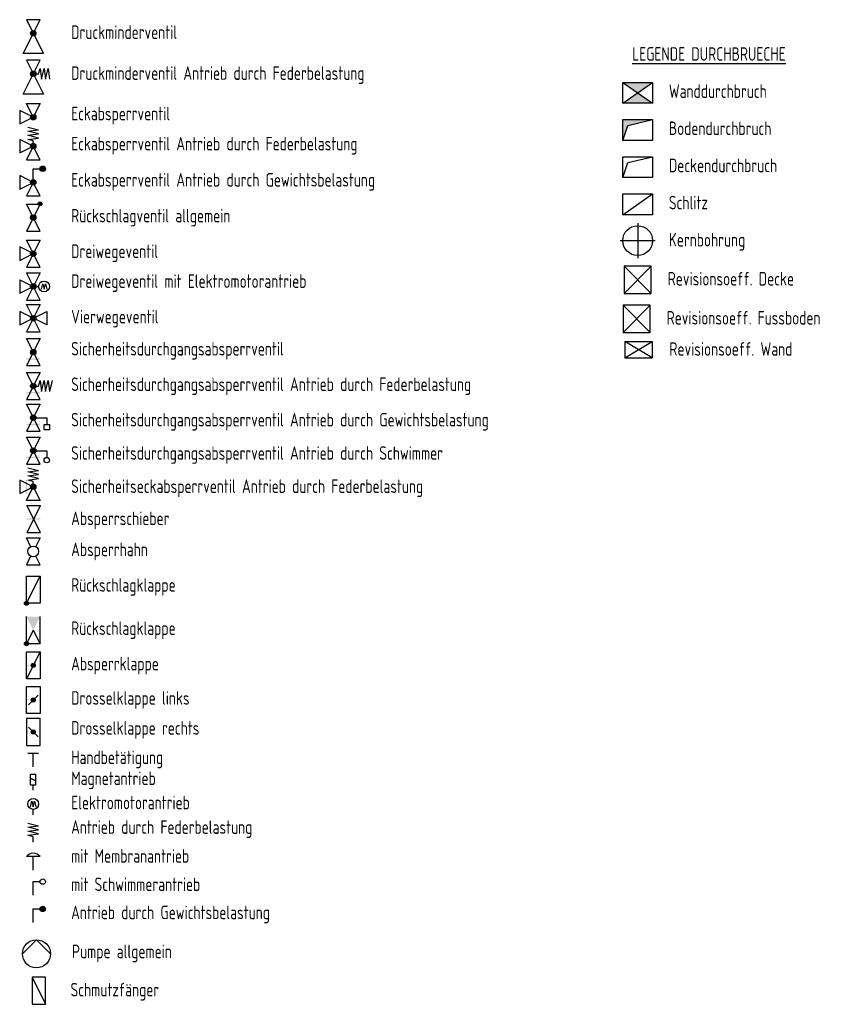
# Model space of a CAD drawing. Header units: millimetres. Extents: x 46241 to 47042, y 11353 to 11944.
# Tile 5 of 6: x 46778 to 46990, y 11424 to 11678. Entities that reach past the tile are written whole.
import ezdxf

# ---------------------------------------------------------------- set-up
doc = ezdxf.new("R2010")
doc.units = ezdxf.units.MM
doc.header["$LTSCALE"] = 500
for name, color, linetype in [('GH__AKT', 132, 'Continuous'), ('S__BT_A', 142, 'Continuous'), ('S__BT_W', 142, 'Continuous'), ('X_DUR', 200, 'Continuous'), ('X_REV_DE', 30, 'Continuous'), ('X_REV_WA', 30, 'Continuous'), ('ZX_LD', 255, 'Continuous')]:
    doc.layers.add(name, color=color, linetype=linetype)
doc.styles.add('ISOCP', font='isocp.shx', dxfattribs={"width": 0.8})
doc.styles.get("Standard").update_dxf_attribs({"font": 'isocp.shx', "width": 0.9})

msp = doc.modelspace()

# ---------------------------------------------------------------- linework, layer by layer
at = {"layer": 'GH__AKT'}
for p, q in [((46779.72, 11488.96), (46782.52, 11488.96)), ((46781.12, 11485.46), (46781.12, 11488.96)), ((46780.43, 11483.57), (46781.83, 11483.57)), ((46780.43, 11480.77), (46780.43, 11483.57)), ((46781.83, 11480.77), (46781.83, 11483.57)), ((46780.43, 11482.52), (46781.83, 11481.82)), ((46780.43, 11480.77), (46781.83, 11480.77)), ((46781.13, 11479.37), (46781.13, 11480.77)), ((46780.42, 11475.13), (46780.77, 11476.53)), ((46780.77, 11476.53), (46781.12, 11475.13)), ((46781.12, 11475.13), (46781.47, 11476.53)), ((46781.47, 11476.53), (46781.82, 11475.13)), ((46781.12, 11473.03), (46781.12, 11474.43)), ((46779.72, 11470.88), (46782.52, 11470.18)), ((46779.72, 11469.83), (46782.52, 11470.18)), ((46782.52, 11469.13), (46779.72, 11469.83)), ((46779.72, 11468.78), (46782.52, 11469.13)), ((46782.52, 11468.08), (46779.72, 11468.78)), ((46779.72, 11467.73), (46782.52, 11468.08)), ((46781.12, 11467.38), (46779.72, 11467.73)), ((46781.12, 11465.98), (46781.12, 11467.38)), ((46781.12, 11465.98), (46781.12, 11467.38)), ((46782.87, 11462.23), (46779.37, 11462.23)), ((46781.12, 11458.73), (46781.12, 11462.23)), ((46781.12, 11452.27), (46781.12, 11455.77)), ((46781.12, 11455.77), (46782.87, 11455.77)), ((46781.12, 11448.71), (46782.87, 11448.71)), ((46781.12, 11445.21), (46781.12, 11448.71))]:
    msp.add_line(p, q, dxfattribs=at)
for centre, radius in [((46781.12, 11475.83), 1.4), ((46783.57, 11455.77), 0.7), ((46783.57, 11448.71), 0.7)]:
    msp.add_circle(centre, radius, dxfattribs=at)
msp.add_arc((46781.12, 11460.92), 2.19, 36.8699, 143.1301, dxfattribs=at)
for points in [[(46782.87, 11448.71), (46782.89, 11448.56), (46782.89, 11448.87)], [(46782.89, 11448.87), (46782.94, 11448.41), (46782.94, 11449.02)], [(46782.94, 11448.41), (46782.89, 11448.87), (46782.89, 11448.56)], [(46782.94, 11449.02), (46783.02, 11448.28), (46783.02, 11449.15)], [(46783.02, 11448.28), (46782.94, 11449.02), (46782.94, 11448.41)], [(46783.02, 11449.15), (46783.13, 11448.17), (46783.13, 11449.26)], [(46783.13, 11448.17), (46783.02, 11449.15), (46783.02, 11448.28)], [(46783.13, 11449.26), (46783.27, 11448.08), (46783.27, 11449.34)], [(46783.27, 11448.08), (46783.13, 11449.26), (46783.13, 11448.17)], [(46783.27, 11449.34), (46783.42, 11448.03), (46783.42, 11449.4)], [(46783.42, 11448.03), (46783.27, 11449.34), (46783.27, 11448.08)], [(46783.42, 11449.4), (46783.57, 11448.01), (46783.57, 11449.41)], [(46783.57, 11448.01), (46783.42, 11449.4), (46783.42, 11448.03)], [(46783.57, 11449.41), (46783.73, 11448.03), (46783.73, 11449.4)], [(46783.73, 11448.03), (46783.57, 11449.41), (46783.57, 11448.01)], [(46783.73, 11449.4), (46783.88, 11448.08), (46783.88, 11449.34)], [(46783.88, 11448.08), (46783.73, 11449.4), (46783.73, 11448.03)], [(46783.88, 11449.34), (46784.01, 11448.17), (46784.01, 11449.26)], [(46784.01, 11448.17), (46783.88, 11449.34), (46783.88, 11448.08)], [(46784.01, 11449.26), (46784.12, 11448.28), (46784.12, 11449.15)], [(46784.12, 11448.28), (46784.01, 11449.26), (46784.01, 11448.17)], [(46784.12, 11449.15), (46784.2, 11448.41), (46784.2, 11449.02)], [(46784.2, 11448.41), (46784.12, 11449.15), (46784.12, 11448.28)], [(46784.2, 11449.02), (46784.25, 11448.56), (46784.25, 11448.87)], [(46784.25, 11448.56), (46784.2, 11449.02), (46784.2, 11448.41)], [(46784.27, 11448.71), (46784.25, 11448.87), (46784.25, 11448.56)]]:
    msp.add_solid(points, dxfattribs=at)
at = {"layer": 'S__BT_A'}
for p, q in [((46781.95, 11440.75), (46778.32, 11437.12)), ((46781.95, 11440.75), (46785.58, 11437.12)), ((46780.81, 11431.07), (46780.81, 11424.07)), ((46780.81, 11431.07), (46784.31, 11424.07)), ((46784.31, 11431.07), (46780.81, 11431.07)), ((46784.31, 11424.07), (46784.31, 11431.07)), ((46780.81, 11424.07), (46784.31, 11424.07))]:
    msp.add_line(p, q, dxfattribs=at)
msp.add_circle((46781.95, 11437.12), 3.63, dxfattribs=at)
at = {"layer": 'S__BT_W'}
for p, q in [((46781.12, 11664.49), (46782.52, 11664.49)), ((46782.52, 11664.49), (46782.87, 11665.89)), ((46782.87, 11665.89), (46783.22, 11663.09)), ((46783.22, 11663.09), (46783.92, 11665.89)), ((46783.92, 11665.89), (46784.27, 11663.09)), ((46784.27, 11663.09), (46784.97, 11665.89)), ((46784.97, 11665.89), (46785.32, 11663.09)), ((46779.72, 11650.69), (46782.52, 11649.99)), ((46779.72, 11649.64), (46782.52, 11649.99)), ((46782.52, 11648.94), (46779.72, 11649.64)), ((46779.72, 11648.59), (46782.52, 11648.94)), ((46777.62, 11647.54), (46777.62, 11644.04)), ((46781.12, 11645.79), (46777.62, 11647.54)), ((46782.52, 11647.89), (46779.72, 11648.59)), ((46779.72, 11647.54), (46782.52, 11647.89)), ((46781.12, 11647.19), (46779.72, 11647.54)), ((46781.12, 11645.79), (46781.12, 11647.19)), ((46777.62, 11644.04), (46781.12, 11645.79)), ((46781.12, 11645.79), (46779.37, 11642.29)), ((46782.87, 11642.29), (46781.12, 11645.79)), ((46779.37, 11642.29), (46782.87, 11642.29)), ((46781.12, 11639.94), (46782.87, 11639.94)), ((46781.12, 11636.44), (46781.12, 11639.94)), ((46781.12, 11636.44), (46777.62, 11638.19)), ((46777.62, 11638.19), (46777.62, 11634.69)), ((46777.62, 11634.69), (46781.12, 11636.44)), ((46781.12, 11636.44), (46779.37, 11632.94)), ((46782.87, 11632.94), (46781.12, 11636.44)), ((46779.37, 11632.94), (46782.87, 11632.94)), ((46777.62, 11611.29), (46777.62, 11607.79)), ((46777.62, 11611.29), (46781.12, 11609.54)), ((46777.62, 11607.79), (46781.12, 11609.54)), ((46781.12, 11609.54), (46782.52, 11609.54)), ((46783.22, 11608.84), (46783.57, 11610.24)), ((46783.57, 11610.24), (46783.92, 11608.84)), ((46783.92, 11608.84), (46784.27, 11610.24)), ((46784.27, 11610.24), (46784.62, 11608.84)), ((46782.52, 11583.82), (46782.87, 11585.22)), ((46782.87, 11585.22), (46783.22, 11582.42)), ((46783.22, 11582.42), (46783.92, 11585.22)), ((46783.92, 11585.22), (46784.27, 11582.42)), ((46784.27, 11582.42), (46784.97, 11585.22)), ((46784.97, 11585.22), (46785.32, 11582.42)), ((46786.02, 11585.22), (46785.32, 11582.42)), ((46781.12, 11583.82), (46782.52, 11583.82)), ((46781.12, 11575.63), (46784.62, 11575.63)), ((46784.62, 11575.63), (46784.62, 11573.88)), ((46783.92, 11573.88), (46785.32, 11573.88)), ((46783.92, 11572.48), (46783.92, 11573.88)), ((46785.32, 11572.48), (46783.92, 11572.48)), ((46785.32, 11573.88), (46785.32, 11572.48)), ((46781.12, 11567.11), (46784.62, 11567.11)), ((46784.62, 11567.11), (46784.62, 11565.36)), ((46779.72, 11562.68), (46782.52, 11561.98)), ((46779.72, 11561.63), (46782.52, 11561.98)), ((46782.52, 11560.93), (46779.72, 11561.63)), ((46779.72, 11560.58), (46782.52, 11560.93)), ((46782.52, 11559.88), (46779.72, 11560.58)), ((46779.72, 11559.53), (46782.52, 11559.88)), ((46781.12, 11557.78), (46777.62, 11559.53)), ((46777.62, 11559.53), (46777.62, 11556.03)), ((46777.62, 11556.03), (46781.12, 11557.78)), ((46779.37, 11554.28), (46781.12, 11557.78)), ((46781.12, 11559.18), (46779.72, 11559.53)), ((46781.12, 11557.78), (46781.12, 11559.18)), ((46781.12, 11557.78), (46782.87, 11554.28)), ((46782.87, 11554.28), (46779.37, 11554.28)), ((46779.37, 11527.69), (46782.87, 11534.69)), ((46779.37, 11517.24), (46779.37, 11524.24)), ((46782.87, 11517.24), (46782.87, 11524.24)), ((46781.12, 11520.74), (46779.37, 11517.24)), ((46781.12, 11520.74), (46782.87, 11517.24)), ((46782.87, 11517.24), (46779.37, 11517.24)), ((46782.87, 11515.17), (46779.37, 11508.17)), ((46779.37, 11499.2), (46779.37, 11506.2)), ((46779.37, 11506.2), (46782.87, 11506.2)), ((46779.9, 11501.48), (46782.35, 11503.93)), ((46782.87, 11506.2), (46782.87, 11499.2)), ((46782.87, 11499.2), (46779.37, 11499.2)), ((46782.87, 11497.93), (46779.37, 11497.93)), ((46779.37, 11497.93), (46779.37, 11490.93)), ((46782.87, 11490.93), (46782.87, 11497.93)), ((46779.9, 11495.65), (46782.35, 11493.2)), ((46779.37, 11490.93), (46782.87, 11490.93))]:
    msp.add_line(p, q, dxfattribs=at)
for points in [[(46779.37, 11678.46), (46783.75, 11669.71), (46778.5, 11669.71), (46782.87, 11678.46)], [(46779.37, 11667.99), (46783.75, 11659.24), (46778.5, 11659.24), (46782.87, 11667.99)], [(46779.37, 11656.77), (46782.87, 11656.77), (46781.12, 11653.27)], [(46781.12, 11653.27), (46777.62, 11655.02), (46777.62, 11651.52)], [(46779.37, 11630.84), (46782.87, 11630.84), (46779.37, 11623.84), (46782.87, 11623.84)], [(46779.37, 11621.52), (46782.87, 11621.52), (46779.37, 11614.52), (46782.87, 11614.52)], [(46781.12, 11618.02), (46777.62, 11619.77), (46777.62, 11616.27)], [(46779.37, 11613.04), (46782.87, 11613.04), (46779.37, 11606.04), (46782.87, 11606.04)], [(46784.62, 11603.09), (46784.62, 11599.59), (46777.62, 11603.09), (46777.62, 11599.59)], [(46779.37, 11604.84), (46782.87, 11604.84), (46779.37, 11597.84), (46782.87, 11597.84)], [(46779.37, 11596.08), (46782.87, 11596.08), (46779.37, 11589.08), (46782.87, 11589.08)], [(46779.37, 11587.32), (46782.87, 11587.32), (46779.37, 11580.32), (46782.87, 11580.32)], [(46779.37, 11579.13), (46782.87, 11579.13), (46779.37, 11572.13), (46782.87, 11572.13)], [(46779.37, 11570.61), (46782.87, 11570.61), (46779.37, 11563.61), (46782.87, 11563.61)], [(46779.46, 11552.98), (46782.96, 11552.98), (46779.46, 11545.98), (46782.96, 11545.98)], [(46782.87, 11527.69), (46779.37, 11527.69), (46779.37, 11534.69), (46782.87, 11534.69)], [(46779.37, 11515.17), (46782.87, 11515.17), (46782.87, 11508.17), (46779.37, 11508.17)]]:
    msp.add_lwpolyline(points, close=True, dxfattribs=at)
for points in [[(46780.42, 11542.31), (46779.37, 11544.58), (46782.87, 11544.58), (46781.82, 11542.31)], [(46780.42, 11539.86), (46779.37, 11537.58), (46782.87, 11537.58), (46781.82, 11539.86)]]:
    msp.add_lwpolyline(points, dxfattribs=at)
for centre, radius in [((46781.12, 11674.96), 0.7), ((46781.12, 11664.49), 0.7), ((46781.12, 11653.27), 0.7), ((46781.12, 11645.79), 0.7), ((46783.57, 11639.94), 0.7), ((46781.12, 11636.44), 0.7), ((46782.87, 11630.88), 0.49), ((46781.12, 11627.34), 0.7), ((46781.12, 11618.02), 0.7), ((46783.92, 11609.54), 1.4), ((46781.12, 11609.54), 0.7), ((46781.12, 11601.34), 0.7), ((46781.12, 11592.58), 0.7), ((46781.12, 11583.82), 0.7), ((46781.12, 11575.63), 0.7), ((46781.12, 11567.11), 0.7), ((46784.62, 11564.66), 0.7), ((46781.12, 11557.78), 0.7), ((46781.12, 11541.08), 1.4), ((46779.37, 11527.69), 0.525), ((46779.37, 11517.24), 0.525), ((46781.12, 11511.67), 0.525), ((46781.12, 11502.7), 0.525), ((46781.12, 11494.43), 0.525)]:
    msp.add_circle(centre, radius, dxfattribs=at)
for points in [[(46780.42, 11674.96), (46780.46, 11674.75), (46780.46, 11675.18)], [(46780.46, 11675.18), (46780.55, 11674.55), (46780.55, 11675.38)], [(46780.55, 11674.55), (46780.46, 11675.18), (46780.46, 11674.75)], [(46780.55, 11675.38), (46780.71, 11674.4), (46780.71, 11675.53)], [(46780.71, 11674.4), (46780.55, 11675.38), (46780.55, 11674.55)], [(46780.71, 11675.53), (46780.9, 11674.3), (46780.9, 11675.63)], [(46780.9, 11674.3), (46780.71, 11675.53), (46780.71, 11674.4)], [(46780.9, 11675.63), (46781.12, 11674.26), (46781.12, 11675.66)], [(46781.12, 11674.26), (46780.9, 11675.63), (46780.9, 11674.3)], [(46781.12, 11675.66), (46781.34, 11674.3), (46781.34, 11675.63)], [(46781.34, 11674.3), (46781.12, 11675.66), (46781.12, 11674.26)], [(46781.34, 11675.63), (46781.53, 11674.4), (46781.53, 11675.53)], [(46781.53, 11674.4), (46781.34, 11675.63), (46781.34, 11674.3)], [(46781.53, 11675.53), (46781.69, 11674.55), (46781.69, 11675.38)], [(46781.69, 11674.55), (46781.53, 11675.53), (46781.53, 11674.4)], [(46781.69, 11675.38), (46781.79, 11674.75), (46781.79, 11675.18)], [(46781.79, 11674.75), (46781.69, 11675.38), (46781.69, 11674.55)], [(46781.82, 11674.96), (46781.79, 11675.18), (46781.79, 11674.75)], [(46780.42, 11664.49), (46780.46, 11664.28), (46780.46, 11664.71)], [(46780.46, 11664.71), (46780.55, 11664.08), (46780.55, 11664.9)], [(46780.55, 11664.08), (46780.46, 11664.71), (46780.46, 11664.28)], [(46780.55, 11664.9), (46780.71, 11663.93), (46780.71, 11665.06)], [(46780.71, 11663.93), (46780.55, 11664.9), (46780.55, 11664.08)], [(46780.71, 11665.06), (46780.9, 11663.83), (46780.9, 11665.16)], [(46780.9, 11663.83), (46780.71, 11665.06), (46780.71, 11663.93)], [(46780.9, 11665.16), (46781.12, 11663.79), (46781.12, 11665.19)], [(46781.12, 11663.79), (46780.9, 11665.16), (46780.9, 11663.83)], [(46781.12, 11665.19), (46781.34, 11663.83), (46781.34, 11665.16)], [(46781.34, 11663.83), (46781.12, 11665.19), (46781.12, 11663.79)], [(46781.34, 11665.16), (46781.53, 11663.93), (46781.53, 11665.06)], [(46781.53, 11663.93), (46781.34, 11665.16), (46781.34, 11663.83)], [(46781.53, 11665.06), (46781.69, 11664.08), (46781.69, 11664.9)], [(46781.69, 11664.08), (46781.53, 11665.06), (46781.53, 11663.93)], [(46781.69, 11664.9), (46781.79, 11664.28), (46781.79, 11664.71)], [(46781.79, 11664.28), (46781.69, 11664.9), (46781.69, 11664.08)], [(46781.82, 11664.49), (46781.79, 11664.71), (46781.79, 11664.28)], [(46780.63, 11653.77), (46780.77, 11652.67), (46780.77, 11653.88)], [(46780.77, 11653.88), (46780.94, 11652.6), (46780.94, 11653.95)], [(46780.94, 11652.6), (46780.77, 11653.88), (46780.77, 11652.67)], [(46780.94, 11653.95), (46781.12, 11652.57), (46781.12, 11653.97)], [(46781.12, 11652.57), (46780.94, 11653.95), (46780.94, 11652.6)], [(46781.12, 11653.97), (46781.3, 11652.6), (46781.3, 11653.95)], [(46781.3, 11652.6), (46781.12, 11653.97), (46781.12, 11652.57)], [(46781.3, 11653.95), (46781.47, 11652.67), (46781.47, 11653.88)], [(46781.47, 11652.67), (46781.3, 11653.95), (46781.3, 11652.6)], [(46781.47, 11653.88), (46781.62, 11652.78), (46781.62, 11653.77)], [(46781.62, 11652.78), (46781.47, 11653.88), (46781.47, 11652.67)], [(46780.42, 11653.27), (46780.45, 11653.09), (46780.45, 11653.45)], [(46780.45, 11653.45), (46780.52, 11652.92), (46780.52, 11653.62)], [(46780.52, 11652.92), (46780.45, 11653.45), (46780.45, 11653.09)], [(46780.52, 11653.62), (46780.63, 11652.78), (46780.63, 11653.77)], [(46780.63, 11652.78), (46780.52, 11653.62), (46780.52, 11652.92)], [(46780.77, 11652.67), (46780.63, 11653.77), (46780.63, 11652.78)], [(46781.62, 11653.77), (46781.73, 11652.92), (46781.73, 11653.62)], [(46781.73, 11652.92), (46781.62, 11653.77), (46781.62, 11652.78)], [(46781.73, 11653.62), (46781.8, 11653.09), (46781.8, 11653.45)], [(46781.8, 11653.09), (46781.73, 11653.62), (46781.73, 11652.92)], [(46781.82, 11653.27), (46781.8, 11653.45), (46781.8, 11653.09)], [(46780.46, 11646.01), (46780.55, 11645.38), (46780.55, 11646.2)], [(46780.55, 11646.2), (46780.71, 11645.22), (46780.71, 11646.36)], [(46780.71, 11645.22), (46780.55, 11646.2), (46780.55, 11645.38)], [(46780.71, 11646.36), (46780.9, 11645.13), (46780.9, 11646.46)], [(46780.9, 11645.13), (46780.71, 11646.36), (46780.71, 11645.22)], [(46780.9, 11646.46), (46781.12, 11645.09), (46781.12, 11646.49)], [(46781.12, 11645.09), (46780.9, 11646.46), (46780.9, 11645.13)], [(46781.12, 11646.49), (46781.34, 11645.13), (46781.34, 11646.46)], [(46781.34, 11645.13), (46781.12, 11646.49), (46781.12, 11645.09)], [(46781.34, 11646.46), (46781.53, 11645.22), (46781.53, 11646.36)], [(46781.53, 11645.22), (46781.34, 11646.46), (46781.34, 11645.13)], [(46781.53, 11646.36), (46781.69, 11645.38), (46781.69, 11646.2)], [(46781.69, 11645.38), (46781.53, 11646.36), (46781.53, 11645.22)], [(46781.69, 11646.2), (46781.79, 11645.57), (46781.79, 11646.01)], [(46781.79, 11645.57), (46781.69, 11646.2), (46781.69, 11645.38)], [(46780.42, 11645.79), (46780.46, 11645.57), (46780.46, 11646.01)], [(46780.55, 11645.38), (46780.46, 11646.01), (46780.46, 11645.57)], [(46781.82, 11645.79), (46781.79, 11646.01), (46781.79, 11645.57)], [(46782.87, 11639.94), (46782.91, 11639.72), (46782.91, 11640.16)], [(46782.91, 11640.16), (46783, 11639.53), (46783, 11640.35)], [(46783, 11639.53), (46782.91, 11640.16), (46782.91, 11639.72)], [(46783, 11640.35), (46783.16, 11639.37), (46783.16, 11640.51)], [(46783.16, 11639.37), (46783, 11640.35), (46783, 11639.53)], [(46783.16, 11640.51), (46783.35, 11639.28), (46783.35, 11640.61)], [(46783.35, 11639.28), (46783.16, 11640.51), (46783.16, 11639.37)], [(46783.35, 11640.61), (46783.57, 11639.24), (46783.57, 11640.64)], [(46783.57, 11639.24), (46783.35, 11640.61), (46783.35, 11639.28)], [(46783.57, 11640.64), (46783.79, 11639.28), (46783.79, 11640.61)], [(46783.79, 11639.28), (46783.57, 11640.64), (46783.57, 11639.24)], [(46783.79, 11640.61), (46783.98, 11639.37), (46783.98, 11640.51)], [(46783.98, 11639.37), (46783.79, 11640.61), (46783.79, 11639.28)], [(46783.98, 11640.51), (46784.14, 11639.53), (46784.14, 11640.35)], [(46784.14, 11639.53), (46783.98, 11640.51), (46783.98, 11639.37)], [(46784.14, 11640.35), (46784.24, 11639.72), (46784.24, 11640.16)], [(46784.24, 11639.72), (46784.14, 11640.35), (46784.14, 11639.53)], [(46784.27, 11639.94), (46784.24, 11640.16), (46784.24, 11639.72)], [(46780.42, 11636.44), (46780.46, 11636.22), (46780.46, 11636.66)], [(46780.46, 11636.66), (46780.55, 11636.03), (46780.55, 11636.85)], [(46780.55, 11636.03), (46780.46, 11636.66), (46780.46, 11636.22)], [(46780.55, 11636.85), (46780.71, 11635.87), (46780.71, 11637.01)], [(46780.71, 11635.87), (46780.55, 11636.85), (46780.55, 11636.03)], [(46780.71, 11637.01), (46780.9, 11635.78), (46780.9, 11637.11)], [(46780.9, 11635.78), (46780.71, 11637.01), (46780.71, 11635.87)], [(46780.9, 11637.11), (46781.12, 11635.74), (46781.12, 11637.14)], [(46781.12, 11635.74), (46780.9, 11637.11), (46780.9, 11635.78)], [(46781.12, 11637.14), (46781.34, 11635.78), (46781.34, 11637.11)], [(46781.34, 11635.78), (46781.12, 11637.14), (46781.12, 11635.74)], [(46781.34, 11637.11), (46781.53, 11635.87), (46781.53, 11637.01)], [(46781.53, 11635.87), (46781.34, 11637.11), (46781.34, 11635.78)], [(46781.53, 11637.01), (46781.69, 11636.03), (46781.69, 11636.85)], [(46781.69, 11636.03), (46781.53, 11637.01), (46781.53, 11635.87)], [(46781.69, 11636.85), (46781.79, 11636.22), (46781.79, 11636.66)], [(46781.79, 11636.22), (46781.69, 11636.85), (46781.69, 11636.03)], [(46781.82, 11636.44), (46781.79, 11636.66), (46781.79, 11636.22)], [(46782.38, 11630.88), (46782.42, 11630.69), (46782.42, 11631.07)], [(46782.42, 11631.07), (46782.52, 11630.53), (46782.52, 11631.22)], [(46782.52, 11630.53), (46782.42, 11631.07), (46782.42, 11630.69)], [(46782.52, 11631.22), (46782.68, 11630.43), (46782.68, 11631.33)], [(46782.68, 11630.43), (46782.52, 11631.22), (46782.52, 11630.53)], [(46782.68, 11631.33), (46782.87, 11630.39), (46782.87, 11631.37)], [(46782.87, 11630.39), (46782.68, 11631.33), (46782.68, 11630.43)], [(46782.87, 11631.37), (46783.06, 11630.43), (46783.06, 11631.33)], [(46783.06, 11630.43), (46782.87, 11631.37), (46782.87, 11630.39)], [(46783.06, 11631.33), (46783.22, 11630.53), (46783.22, 11631.22)], [(46783.22, 11630.53), (46783.06, 11631.33), (46783.06, 11630.43)], [(46783.22, 11631.22), (46783.32, 11630.69), (46783.32, 11631.07)], [(46783.32, 11630.69), (46783.22, 11631.22), (46783.22, 11630.53)], [(46783.36, 11630.88), (46783.32, 11631.07), (46783.32, 11630.69)], [(46780.42, 11627.34), (46780.46, 11627.13), (46780.46, 11627.56)], [(46780.46, 11627.56), (46780.55, 11626.93), (46780.55, 11627.75)], [(46780.55, 11626.93), (46780.46, 11627.56), (46780.46, 11627.13)], [(46780.55, 11627.75), (46780.71, 11626.78), (46780.71, 11627.91)], [(46780.71, 11626.78), (46780.55, 11627.75), (46780.55, 11626.93)], [(46780.71, 11627.91), (46780.9, 11626.68), (46780.9, 11628.01)], [(46780.9, 11626.68), (46780.71, 11627.91), (46780.71, 11626.78)], [(46780.9, 11628.01), (46781.12, 11626.64), (46781.12, 11628.04)], [(46781.12, 11626.64), (46780.9, 11628.01), (46780.9, 11626.68)], [(46781.12, 11628.04), (46781.34, 11626.68), (46781.34, 11628.01)], [(46781.34, 11626.68), (46781.12, 11628.04), (46781.12, 11626.64)], [(46781.34, 11628.01), (46781.53, 11626.78), (46781.53, 11627.91)], [(46781.53, 11626.78), (46781.34, 11628.01), (46781.34, 11626.68)], [(46781.53, 11627.91), (46781.69, 11626.93), (46781.69, 11627.75)], [(46781.69, 11626.93), (46781.53, 11627.91), (46781.53, 11626.78)], [(46781.69, 11627.75), (46781.79, 11627.13), (46781.79, 11627.56)], [(46781.79, 11627.13), (46781.69, 11627.75), (46781.69, 11626.93)], [(46781.82, 11627.34), (46781.79, 11627.56), (46781.79, 11627.13)], [(46780.42, 11618.02), (46780.46, 11617.8), (46780.46, 11618.23)], [(46780.46, 11618.23), (46780.55, 11617.61), (46780.55, 11618.43)], [(46780.55, 11617.61), (46780.46, 11618.23), (46780.46, 11617.8)], [(46780.55, 11618.43), (46780.71, 11617.45), (46780.71, 11618.58)], [(46780.71, 11617.45), (46780.55, 11618.43), (46780.55, 11617.61)], [(46780.71, 11618.58), (46780.9, 11617.35), (46780.9, 11618.68)], [(46780.9, 11617.35), (46780.71, 11618.58), (46780.71, 11617.45)], [(46780.9, 11618.68), (46781.12, 11617.32), (46781.12, 11618.72)], [(46781.12, 11617.32), (46780.9, 11618.68), (46780.9, 11617.35)], [(46781.12, 11618.72), (46781.34, 11617.35), (46781.34, 11618.68)], [(46781.34, 11617.35), (46781.12, 11618.72), (46781.12, 11617.32)], [(46781.34, 11618.68), (46781.53, 11617.45), (46781.53, 11618.58)], [(46781.53, 11617.45), (46781.34, 11618.68), (46781.34, 11617.35)], [(46781.53, 11618.58), (46781.69, 11617.61), (46781.69, 11618.43)], [(46781.69, 11617.61), (46781.53, 11618.58), (46781.53, 11617.45)], [(46781.69, 11618.43), (46781.79, 11617.8), (46781.79, 11618.23)], [(46781.79, 11617.8), (46781.69, 11618.43), (46781.69, 11617.61)], [(46781.82, 11618.02), (46781.79, 11618.23), (46781.79, 11617.8)], [(46780.42, 11609.54), (46780.46, 11609.32), (46780.46, 11609.75)], [(46780.46, 11609.75), (46780.55, 11609.13), (46780.55, 11609.95)], [(46780.55, 11609.13), (46780.46, 11609.75), (46780.46, 11609.32)], [(46780.55, 11609.95), (46780.71, 11608.97), (46780.71, 11610.1)], [(46780.71, 11608.97), (46780.55, 11609.95), (46780.55, 11609.13)], [(46780.71, 11610.1), (46780.9, 11608.87), (46780.9, 11610.2)], [(46780.9, 11608.87), (46780.71, 11610.1), (46780.71, 11608.97)], [(46780.9, 11610.2), (46781.12, 11608.84), (46781.12, 11610.24)], [(46781.12, 11608.84), (46780.9, 11610.2), (46780.9, 11608.87)], [(46781.12, 11610.24), (46781.34, 11608.87), (46781.34, 11610.2)], [(46781.34, 11608.87), (46781.12, 11610.24), (46781.12, 11608.84)], [(46781.34, 11610.2), (46781.53, 11608.97), (46781.53, 11610.1)], [(46781.53, 11608.97), (46781.34, 11610.2), (46781.34, 11608.87)], [(46781.53, 11610.1), (46781.69, 11609.13), (46781.69, 11609.95)], [(46781.69, 11609.13), (46781.53, 11610.1), (46781.53, 11608.97)], [(46781.69, 11609.95), (46781.79, 11609.32), (46781.79, 11609.75)], [(46781.79, 11609.32), (46781.69, 11609.95), (46781.69, 11609.13)], [(46781.82, 11609.54), (46781.79, 11609.75), (46781.79, 11609.32)], [(46780.42, 11601.34), (46780.46, 11601.13), (46780.46, 11601.56)], [(46780.46, 11601.56), (46780.55, 11600.93), (46780.55, 11601.75)], [(46780.55, 11600.93), (46780.46, 11601.56), (46780.46, 11601.13)], [(46780.55, 11601.75), (46780.71, 11600.78), (46780.71, 11601.91)], [(46780.71, 11600.78), (46780.55, 11601.75), (46780.55, 11600.93)], [(46780.71, 11601.91), (46780.9, 11600.68), (46780.9, 11602.01)], [(46780.9, 11600.68), (46780.71, 11601.91), (46780.71, 11600.78)], [(46780.9, 11602.01), (46781.12, 11600.64), (46781.12, 11602.04)], [(46781.12, 11600.64), (46780.9, 11602.01), (46780.9, 11600.68)], [(46781.12, 11602.04), (46781.34, 11600.68), (46781.34, 11602.01)], [(46781.34, 11600.68), (46781.12, 11602.04), (46781.12, 11600.64)], [(46781.34, 11602.01), (46781.53, 11600.78), (46781.53, 11601.91)], [(46781.53, 11600.78), (46781.34, 11602.01), (46781.34, 11600.68)], [(46781.53, 11601.91), (46781.69, 11600.93), (46781.69, 11601.75)], [(46781.69, 11600.93), (46781.53, 11601.91), (46781.53, 11600.78)], [(46781.69, 11601.75), (46781.79, 11601.13), (46781.79, 11601.56)], [(46781.79, 11601.13), (46781.69, 11601.75), (46781.69, 11600.93)], [(46781.82, 11601.34), (46781.79, 11601.56), (46781.79, 11601.13)], [(46780.42, 11592.58), (46780.46, 11592.37), (46780.46, 11592.8)], [(46780.46, 11592.8), (46780.55, 11592.17), (46780.55, 11592.99)], [(46780.55, 11592.17), (46780.46, 11592.8), (46780.46, 11592.37)], [(46780.55, 11592.99), (46780.71, 11592.02), (46780.71, 11593.15)], [(46780.71, 11592.02), (46780.55, 11592.99), (46780.55, 11592.17)], [(46780.71, 11593.15), (46780.9, 11591.92), (46780.9, 11593.25)], [(46780.9, 11591.92), (46780.71, 11593.15), (46780.71, 11592.02)], [(46780.9, 11593.25), (46781.12, 11591.88), (46781.12, 11593.28)], [(46781.12, 11591.88), (46780.9, 11593.25), (46780.9, 11591.92)], [(46781.12, 11593.28), (46781.34, 11591.92), (46781.34, 11593.25)], [(46781.34, 11591.92), (46781.12, 11593.28), (46781.12, 11591.88)], [(46781.34, 11593.25), (46781.53, 11592.02), (46781.53, 11593.15)], [(46781.53, 11592.02), (46781.34, 11593.25), (46781.34, 11591.92)], [(46781.53, 11593.15), (46781.69, 11592.17), (46781.69, 11592.99)], [(46781.69, 11592.17), (46781.53, 11593.15), (46781.53, 11592.02)], [(46781.69, 11592.99), (46781.79, 11592.37), (46781.79, 11592.8)], [(46781.79, 11592.37), (46781.69, 11592.99), (46781.69, 11592.17)], [(46781.82, 11592.58), (46781.79, 11592.8), (46781.79, 11592.37)], [(46779.37, 11591.01), (46782.87, 11591.01), (46779.37, 11590.66), (46782.87, 11590.66)], [(46780.42, 11583.82), (46780.46, 11583.61), (46780.46, 11584.04)], [(46780.46, 11584.04), (46780.55, 11583.41), (46780.55, 11584.23)], [(46780.55, 11583.41), (46780.46, 11584.04), (46780.46, 11583.61)], [(46780.55, 11584.23), (46780.71, 11583.26), (46780.71, 11584.39)], [(46780.71, 11583.26), (46780.55, 11584.23), (46780.55, 11583.41)], [(46780.71, 11584.39), (46780.9, 11583.16), (46780.9, 11584.49)], [(46780.9, 11583.16), (46780.71, 11584.39), (46780.71, 11583.26)], [(46780.9, 11584.49), (46781.12, 11583.12), (46781.12, 11584.52)], [(46781.12, 11583.12), (46780.9, 11584.49), (46780.9, 11583.16)], [(46781.12, 11584.52), (46781.34, 11583.16), (46781.34, 11584.49)], [(46781.34, 11583.16), (46781.12, 11584.52), (46781.12, 11583.12)], [(46781.34, 11584.49), (46781.53, 11583.26), (46781.53, 11584.39)], [(46781.53, 11583.26), (46781.34, 11584.49), (46781.34, 11583.16)], [(46781.53, 11584.39), (46781.69, 11583.41), (46781.69, 11584.23)], [(46781.69, 11583.41), (46781.53, 11584.39), (46781.53, 11583.26)], [(46781.69, 11584.23), (46781.79, 11583.61), (46781.79, 11584.04)], [(46781.79, 11583.61), (46781.69, 11584.23), (46781.69, 11583.41)], [(46781.82, 11583.82), (46781.79, 11584.04), (46781.79, 11583.61)], [(46779.37, 11582.25), (46782.87, 11582.25), (46779.37, 11581.9), (46782.87, 11581.9)], [(46780.42, 11575.63), (46780.46, 11575.41), (46780.46, 11575.84)], [(46780.46, 11575.84), (46780.55, 11575.22), (46780.55, 11576.04)], [(46780.55, 11575.22), (46780.46, 11575.84), (46780.46, 11575.41)], [(46780.55, 11576.04), (46780.71, 11575.06), (46780.71, 11576.19)], [(46780.71, 11575.06), (46780.55, 11576.04), (46780.55, 11575.22)], [(46780.71, 11576.19), (46780.9, 11574.96), (46780.9, 11576.29)], [(46780.9, 11574.96), (46780.71, 11576.19), (46780.71, 11575.06)], [(46780.9, 11576.29), (46781.12, 11574.93), (46781.12, 11576.33)], [(46781.12, 11574.93), (46780.9, 11576.29), (46780.9, 11574.96)], [(46781.12, 11576.33), (46781.34, 11574.96), (46781.34, 11576.29)], [(46781.34, 11574.96), (46781.12, 11576.33), (46781.12, 11574.93)], [(46781.34, 11576.29), (46781.53, 11575.06), (46781.53, 11576.19)], [(46781.53, 11575.06), (46781.34, 11576.29), (46781.34, 11574.96)], [(46781.53, 11576.19), (46781.69, 11575.22), (46781.69, 11576.04)], [(46781.69, 11575.22), (46781.53, 11576.19), (46781.53, 11575.06)], [(46781.69, 11576.04), (46781.79, 11575.41), (46781.79, 11575.84)], [(46781.79, 11575.41), (46781.69, 11576.04), (46781.69, 11575.22)], [(46781.82, 11575.63), (46781.79, 11575.84), (46781.79, 11575.41)], [(46779.37, 11574.05), (46782.87, 11574.05), (46779.37, 11573.7), (46782.87, 11573.7)], [(46780.46, 11567.32), (46780.55, 11566.7), (46780.55, 11567.52)], [(46780.55, 11567.52), (46780.71, 11566.54), (46780.71, 11567.67)], [(46780.71, 11566.54), (46780.55, 11567.52), (46780.55, 11566.7)], [(46780.71, 11567.67), (46780.9, 11566.44), (46780.9, 11567.77)], [(46780.9, 11566.44), (46780.71, 11567.67), (46780.71, 11566.54)], [(46780.9, 11567.77), (46781.12, 11566.41), (46781.12, 11567.81)], [(46781.12, 11566.41), (46780.9, 11567.77), (46780.9, 11566.44)], [(46781.12, 11567.81), (46781.34, 11566.44), (46781.34, 11567.77)], [(46781.34, 11566.44), (46781.12, 11567.81), (46781.12, 11566.41)], [(46781.34, 11567.77), (46781.53, 11566.54), (46781.53, 11567.67)], [(46781.53, 11566.54), (46781.34, 11567.77), (46781.34, 11566.44)], [(46781.53, 11567.67), (46781.69, 11566.7), (46781.69, 11567.52)], [(46781.69, 11566.7), (46781.53, 11567.67), (46781.53, 11566.54)], [(46781.69, 11567.52), (46781.79, 11566.89), (46781.79, 11567.32)], [(46781.79, 11566.89), (46781.69, 11567.52), (46781.69, 11566.7)], [(46779.37, 11565.53), (46782.87, 11565.53), (46779.37, 11565.18), (46782.87, 11565.18)], [(46780.42, 11567.11), (46780.46, 11566.89), (46780.46, 11567.32)], [(46780.55, 11566.7), (46780.46, 11567.32), (46780.46, 11566.89)], [(46781.82, 11567.11), (46781.79, 11567.32), (46781.79, 11566.89)], [(46779.2, 11559.53), (46779.55, 11559.53), (46779.2, 11556.03), (46779.55, 11556.03)], [(46780.42, 11557.78), (46780.46, 11557.57), (46780.46, 11558)], [(46780.46, 11558), (46780.55, 11557.37), (46780.55, 11558.19)], [(46780.55, 11557.37), (46780.46, 11558), (46780.46, 11557.57)], [(46780.55, 11558.19), (46780.71, 11557.22), (46780.71, 11558.35)], [(46780.71, 11557.22), (46780.55, 11558.19), (46780.55, 11557.37)], [(46780.71, 11558.35), (46780.9, 11557.12), (46780.9, 11558.45)], [(46780.9, 11557.12), (46780.71, 11558.35), (46780.71, 11557.22)], [(46780.9, 11558.45), (46781.12, 11557.08), (46781.12, 11558.48)], [(46781.12, 11557.08), (46780.9, 11558.45), (46780.9, 11557.12)], [(46781.12, 11558.48), (46781.34, 11557.12), (46781.34, 11558.45)], [(46781.34, 11557.12), (46781.12, 11558.48), (46781.12, 11557.08)], [(46781.34, 11558.45), (46781.53, 11557.22), (46781.53, 11558.35)], [(46781.53, 11557.22), (46781.34, 11558.45), (46781.34, 11557.12)], [(46781.53, 11558.35), (46781.69, 11557.37), (46781.69, 11558.19)], [(46781.69, 11557.37), (46781.53, 11558.35), (46781.53, 11557.22)], [(46781.69, 11558.19), (46781.79, 11557.57), (46781.79, 11558)], [(46781.79, 11557.57), (46781.69, 11558.19), (46781.69, 11557.37)], [(46781.82, 11557.78), (46781.79, 11558), (46781.79, 11557.57)], [(46779.46, 11549.65), (46782.96, 11549.65), (46779.46, 11549.3), (46782.96, 11549.3)], [(46778.85, 11527.69), (46778.87, 11527.53), (46778.87, 11527.85)], [(46778.87, 11527.85), (46778.95, 11527.38), (46778.95, 11528)], [(46778.95, 11527.38), (46778.87, 11527.85), (46778.87, 11527.53)], [(46778.95, 11528), (46779.06, 11527.27), (46779.06, 11528.12)], [(46779.06, 11527.27), (46778.95, 11528), (46778.95, 11527.38)], [(46779.06, 11528.12), (46779.21, 11527.19), (46779.21, 11528.19)], [(46779.21, 11527.19), (46779.06, 11528.12), (46779.06, 11527.27)], [(46779.21, 11528.19), (46779.37, 11527.17), (46779.37, 11528.22)], [(46779.37, 11527.17), (46779.21, 11528.19), (46779.21, 11527.19)], [(46779.37, 11528.22), (46779.53, 11527.19), (46779.53, 11528.19)], [(46779.53, 11527.19), (46779.37, 11528.22), (46779.37, 11527.17)], [(46779.53, 11528.19), (46779.68, 11527.27), (46779.68, 11528.12)], [(46779.68, 11527.27), (46779.53, 11528.19), (46779.53, 11527.19)], [(46779.68, 11528.12), (46779.8, 11527.38), (46779.8, 11528)], [(46779.8, 11527.38), (46779.68, 11528.12), (46779.68, 11527.27)], [(46779.8, 11528), (46779.87, 11527.53), (46779.87, 11527.85)], [(46779.87, 11527.53), (46779.8, 11528), (46779.8, 11527.38)], [(46779.9, 11527.69), (46779.87, 11527.85), (46779.87, 11527.53)], [(46779.37, 11524.24), (46781.12, 11520.74), (46782.87, 11524.24)], [(46778.85, 11517.24), (46778.87, 11517.07), (46778.87, 11517.4)], [(46778.87, 11517.4), (46778.95, 11516.93), (46778.95, 11517.54)], [(46778.95, 11516.93), (46778.87, 11517.4), (46778.87, 11517.07)], [(46778.95, 11517.54), (46779.06, 11516.81), (46779.06, 11517.66)], [(46779.06, 11516.81), (46778.95, 11517.54), (46778.95, 11516.93)], [(46779.06, 11517.66), (46779.21, 11516.74), (46779.21, 11517.73)], [(46779.21, 11516.74), (46779.06, 11517.66), (46779.06, 11516.81)], [(46779.21, 11517.73), (46779.37, 11516.71), (46779.37, 11517.76)], [(46779.37, 11516.71), (46779.21, 11517.73), (46779.21, 11516.74)], [(46779.37, 11517.76), (46779.53, 11516.74), (46779.53, 11517.73)], [(46779.53, 11516.74), (46779.37, 11517.76), (46779.37, 11516.71)], [(46779.53, 11517.73), (46779.68, 11516.81), (46779.68, 11517.66)], [(46779.68, 11516.81), (46779.53, 11517.73), (46779.53, 11516.74)], [(46779.68, 11517.66), (46779.8, 11516.93), (46779.8, 11517.54)], [(46779.8, 11516.93), (46779.68, 11517.66), (46779.68, 11516.81)], [(46779.8, 11517.54), (46779.87, 11517.07), (46779.87, 11517.4)], [(46779.87, 11517.07), (46779.8, 11517.54), (46779.8, 11516.93)], [(46779.9, 11517.24), (46779.87, 11517.4), (46779.87, 11517.07)], [(46780.6, 11511.67), (46780.62, 11511.51), (46780.62, 11511.83)], [(46780.62, 11511.83), (46780.7, 11511.36), (46780.7, 11511.98)], [(46780.7, 11511.36), (46780.62, 11511.83), (46780.62, 11511.51)], [(46780.7, 11511.98), (46780.81, 11511.24), (46780.81, 11512.09)], [(46780.81, 11511.24), (46780.7, 11511.98), (46780.7, 11511.36)], [(46780.81, 11512.09), (46780.96, 11511.17), (46780.96, 11512.17)], [(46780.96, 11511.17), (46780.81, 11512.09), (46780.81, 11511.24)], [(46780.96, 11512.17), (46781.12, 11511.14), (46781.12, 11512.19)], [(46781.12, 11511.14), (46780.96, 11512.17), (46780.96, 11511.17)], [(46781.12, 11512.19), (46781.28, 11511.17), (46781.28, 11512.17)], [(46781.28, 11511.17), (46781.12, 11512.19), (46781.12, 11511.14)], [(46781.28, 11512.17), (46781.43, 11511.24), (46781.43, 11512.09)], [(46781.43, 11511.24), (46781.28, 11512.17), (46781.28, 11511.17)], [(46781.43, 11512.09), (46781.55, 11511.36), (46781.55, 11511.98)], [(46781.55, 11511.36), (46781.43, 11512.09), (46781.43, 11511.24)], [(46781.55, 11511.98), (46781.62, 11511.51), (46781.62, 11511.83)], [(46781.62, 11511.51), (46781.55, 11511.98), (46781.55, 11511.36)], [(46781.65, 11511.67), (46781.62, 11511.83), (46781.62, 11511.51)], [(46780.6, 11502.7), (46780.62, 11502.54), (46780.62, 11502.87)], [(46780.62, 11502.87), (46780.7, 11502.4), (46780.7, 11503.01)], [(46780.7, 11502.4), (46780.62, 11502.87), (46780.62, 11502.54)], [(46780.7, 11503.01), (46780.81, 11502.28), (46780.81, 11503.13)], [(46780.81, 11502.28), (46780.7, 11503.01), (46780.7, 11502.4)], [(46780.81, 11503.13), (46780.96, 11502.2), (46780.96, 11503.2)], [(46780.96, 11502.2), (46780.81, 11503.13), (46780.81, 11502.28)], [(46780.96, 11503.2), (46781.12, 11502.18), (46781.12, 11503.23)], [(46781.12, 11502.18), (46780.96, 11503.2), (46780.96, 11502.2)], [(46781.12, 11503.23), (46781.28, 11502.2), (46781.28, 11503.2)], [(46781.28, 11502.2), (46781.12, 11503.23), (46781.12, 11502.18)], [(46781.28, 11503.2), (46781.43, 11502.28), (46781.43, 11503.13)], [(46781.43, 11502.28), (46781.28, 11503.2), (46781.28, 11502.2)], [(46781.43, 11503.13), (46781.55, 11502.4), (46781.55, 11503.01)], [(46781.55, 11502.4), (46781.43, 11503.13), (46781.43, 11502.28)], [(46781.55, 11503.01), (46781.62, 11502.54), (46781.62, 11502.87)], [(46781.62, 11502.54), (46781.55, 11503.01), (46781.55, 11502.4)], [(46781.65, 11502.7), (46781.62, 11502.87), (46781.62, 11502.54)], [(46780.6, 11494.43), (46780.62, 11494.27), (46780.62, 11494.59)], [(46780.62, 11494.59), (46780.7, 11494.12), (46780.7, 11494.74)], [(46780.7, 11494.12), (46780.62, 11494.59), (46780.62, 11494.27)], [(46780.7, 11494.74), (46780.81, 11494.01), (46780.81, 11494.85)], [(46780.81, 11494.01), (46780.7, 11494.74), (46780.7, 11494.12)], [(46780.81, 11494.85), (46780.96, 11493.93), (46780.96, 11494.93)], [(46780.96, 11493.93), (46780.81, 11494.85), (46780.81, 11494.01)], [(46780.96, 11494.93), (46781.12, 11493.9), (46781.12, 11494.95)], [(46781.12, 11493.9), (46780.96, 11494.93), (46780.96, 11493.93)], [(46781.12, 11494.95), (46781.28, 11493.93), (46781.28, 11494.93)], [(46781.28, 11493.93), (46781.12, 11494.95), (46781.12, 11493.9)], [(46781.28, 11494.93), (46781.43, 11494.01), (46781.43, 11494.85)], [(46781.43, 11494.01), (46781.28, 11494.93), (46781.28, 11493.93)], [(46781.43, 11494.85), (46781.55, 11494.12), (46781.55, 11494.74)], [(46781.55, 11494.12), (46781.43, 11494.85), (46781.43, 11494.01)], [(46781.55, 11494.74), (46781.62, 11494.27), (46781.62, 11494.59)], [(46781.62, 11494.27), (46781.55, 11494.74), (46781.55, 11494.12)], [(46781.65, 11494.43), (46781.62, 11494.59), (46781.62, 11494.27)]]:
    msp.add_solid(points, dxfattribs=at)
at = {"layer": 'X_DUR'}
for p, q in [((46933.4, 11662.26), (46941.1, 11656.86)), ((46933.4, 11656.86), (46941.1, 11662.26)), ((46934.69, 11651.13), (46941.1, 11652.66)), ((46933.4, 11647.26), (46934.69, 11651.13)), ((46933.4, 11637.66), (46934.69, 11641.53)), ((46934.69, 11641.53), (46941.1, 11643.06)), ((46933.4, 11628.06), (46941.1, 11633.46))]:
    msp.add_line(p, q, dxfattribs=at)
at = {"layer": 'X_DUR', "color": 7}
for p, q in [((46937.25, 11625.93), (46937.25, 11616.83)), ((46932.7, 11621.38), (46941.8, 11621.38))]:
    msp.add_line(p, q, dxfattribs=at)
at = {"layer": 'X_DUR'}
for points in [[(46941.1, 11656.86), (46933.4, 11656.86), (46933.4, 11662.26), (46941.1, 11662.26)], [(46941.1, 11647.26), (46933.4, 11647.26), (46933.4, 11652.66), (46941.1, 11652.66)], [(46941.1, 11637.66), (46933.4, 11637.66), (46933.4, 11643.06), (46941.1, 11643.06)], [(46941.1, 11628.06), (46933.4, 11628.06), (46933.4, 11633.46), (46941.1, 11633.46)]]:
    msp.add_lwpolyline(points, close=True, dxfattribs=at)
msp.add_circle((46937.25, 11621.38), 3.85, dxfattribs=at)
for points in [[(46941.1, 11662.26), (46933.4, 11656.86), (46933.4, 11662.26), (46941.1, 11656.86)], [(46933.4, 11647.26), (46934.69, 11651.13), (46933.4, 11652.66), (46941.1, 11652.66)]]:
    msp.add_solid(points, dxfattribs=at)
at = {"layer": 'X_REV_DE'}
for p, q in [((46933.75, 11614.76), (46933.75, 11607.76)), ((46940.75, 11614.76), (46933.75, 11614.76)), ((46933.75, 11614.76), (46940.75, 11607.76)), ((46940.75, 11614.76), (46933.75, 11607.76)), ((46940.75, 11607.76), (46940.75, 11614.76)), ((46933.75, 11607.76), (46940.75, 11607.76)), ((46933.47, 11604.68), (46933.47, 11597.68)), ((46940.47, 11604.68), (46933.47, 11604.68)), ((46933.47, 11604.68), (46940.47, 11597.68)), ((46940.47, 11604.68), (46933.47, 11597.68)), ((46940.47, 11597.68), (46940.47, 11604.68)), ((46933.47, 11597.68), (46940.47, 11597.68))]:
    msp.add_line(p, q, dxfattribs=at)
at = {"layer": 'X_REV_WA'}
for p, q in [((46933.97, 11595.31), (46933.97, 11591.11)), ((46933.97, 11595.31), (46940.97, 11595.31)), ((46933.97, 11591.11), (46940.97, 11595.31)), ((46940.97, 11591.11), (46933.97, 11595.31)), ((46940.97, 11595.31), (46940.97, 11591.11)), ((46933.97, 11591.11), (46940.97, 11591.11))]:
    msp.add_line(p, q, dxfattribs=at)

# ---------------------------------------------------------------- texts
at = {"layer": 'GH__AKT', "flags": 1}
for tag, p, height in [('DATANORM-NUMMER', (46781.12, 11465.98), 0.0028), ('DURCHMESSER', (46781.12, 11465.98), 0.0028), ('HÖHE', (46781.12, 11465.98), 0.0028), ('BREITE', (46781.12, 11465.98), 0.0028), ('LÄNGE', (46781.12, 11465.98), 0.0028), ('BEZEICHNUNG', (46781.12, 11465.98), 0.0028), ('HERSTELLER', (46781.12, 11465.98), 0.0028), ('HÖHE', (46781.12, 11452.27), 0.049), ('LÄNGE', (46781.12, 11452.27), 0.049), ('BREITE', (46781.12, 11452.27), 0.049), ('DATANORM-NUMMER', (46781.12, 11452.27), 0.049), ('DURCHMESSER', (46781.12, 11452.27), 0.049), ('BEZEICHNUNG', (46781.12, 11452.27), 0.049), ('HERSTELLER', (46781.12, 11452.27), 0.049)]:
    msp.add_attdef(tag, p, '', height=height, dxfattribs=at)
at = {"layer": 'S__BT_A', "flags": 1}
for tag in ['HERSTELLER', 'BEZEICHNUNG', 'LÄNGE', 'BREITE', 'HÖHE', 'DURCHMESSER', 'DATANORM-NUMMER']:
    msp.add_attdef(tag, (46782.56, 11431.07), '', height=0.0028, dxfattribs=at)
at = {"layer": 'S__BT_W', "flags": 1}
for tag, p, height in [('DATANORM-NUMMER', (46781.21, 11552.98), 0.0028), ('DURCHMESSER', (46781.21, 11552.98), 0.0028), ('HÖHE', (46781.21, 11552.98), 0.0028), ('BREITE', (46781.21, 11552.98), 0.0028), ('LÄNGE', (46781.21, 11552.98), 0.0028), ('BEZEICHNUNG', (46781.21, 11552.98), 0.0028), ('HERSTELLER', (46781.21, 11552.98), 0.0028), ('DATANORM-NUMMER', (46781.12, 11544.58), 0.0028), ('DURCHMESSER', (46781.12, 11544.58), 0.0028), ('HÖHE', (46781.12, 11544.58), 0.0028), ('BREITE', (46781.12, 11544.58), 0.0028), ('LÄNGE', (46781.12, 11544.58), 0.0028), ('BEZEICHNUNG', (46781.12, 11544.58), 0.0028), ('HERSTELLER', (46781.12, 11544.58), 0.0028), ('HÖHE', (46781.12, 11527.69), 0.049), ('LÄNGE', (46781.12, 11527.69), 0.049), ('BREITE', (46781.12, 11527.69), 0.049), ('DATANORM-NUMMER', (46781.12, 11527.69), 0.049), ('DURCHMESSER', (46781.12, 11527.69), 0.049), ('BEZEICHNUNG', (46781.12, 11527.69), 0.049), ('HERSTELLER', (46781.12, 11527.69), 0.049), ('HÖHE', (46781.12, 11517.24), 0.049), ('LÄNGE', (46781.12, 11517.24), 0.049), ('DURCHMESSER', (46781.12, 11517.24), 0.049), ('BEZEICHNUNG', (46781.12, 11517.24), 0.049), ('HERSTELLER', (46781.12, 11517.24), 0.049), ('DATANORM-NUMMER', (46781.12, 11517.24), 0.049), ('BREITE', (46781.12, 11517.24), 0.049), ('HÖHE', (46779.37, 11511.67), 0.049), ('LÄNGE', (46779.37, 11511.67), 0.049), ('BREITE', (46779.37, 11511.67), 0.049), ('DATANORM-NUMMER', (46779.37, 11511.67), 0.049), ('DURCHMESSER', (46779.37, 11511.67), 0.049), ('BEZEICHNUNG', (46779.37, 11511.67), 0.049), ('HERSTELLER', (46779.37, 11511.67), 0.049), ('HÖHE', (46779.37, 11502.7), 0.049), ('LÄNGE', (46779.37, 11502.7), 0.049), ('DATANORM-NUMMER', (46779.37, 11502.7), 0.049), ('DURCHMESSER', (46779.37, 11502.7), 0.049), ('BREITE', (46779.37, 11502.7), 0.049), ('BEZEICHNUNG', (46779.37, 11502.7), 0.049), ('HERSTELLER', (46779.37, 11502.7), 0.049), ('HÖHE', (46779.37, 11494.43), 0.049), ('LÄNGE', (46779.37, 11494.43), 0.049), ('BREITE', (46779.37, 11494.43), 0.049), ('DATANORM-NUMMER', (46779.37, 11494.43), 0.049), ('DURCHMESSER', (46779.37, 11494.43), 0.049), ('BEZEICHNUNG', (46779.37, 11494.43), 0.049), ('HERSTELLER', (46779.37, 11494.43), 0.049)]:
    msp.add_attdef(tag, p, '', height=height, dxfattribs=at)
at = {"layer": 'ZX_LD', "style": 'ISOCP', "width": 0.8}
for s, p in [('Druckminderventil', (46790.91, 11673.49)), ('%%ULEGENDE DURCHBRUECHE', (46935.83, 11667.86)), ('Druckminderventil Antrieb durch Federbelastung', (46790.91, 11662.92)), ('Wanddurchbruch', (46945.3, 11658.26)), ('Eckabsperrventil', (46790.91, 11652.46)), ('Bodendurchbruch', (46945.3, 11648.66)), ('Eckabsperrventil Antrieb durch Federbelastung', (46790.91, 11644.68)), ('Deckendurchbruch', (46945.3, 11639.06)), ('Eckabsperrventil Antrieb durch Gewichtsbelastung', (46790.91, 11635.35)), ('Schlitz', (46945.3, 11629.46)), ('Rückschlagventil allgemein', (46790.91, 11626.09)), ('Kernbohrung', (46945.3, 11619.86)), ('Dreiwegeventil', (46790.91, 11616.89)), ('Revisionsoeff. Decke', (46945.02, 11609.78)), ('Dreiwegeventil mit Elektromotorantrieb', (46790.91, 11609.17)), ('Vierwegeventil', (46790.91, 11600)), ('Revisionsoeff. Fussboden', (46944.74, 11599.69)), ('Sicherheitsdurchgangsabsperrventil', (46790.91, 11591.7)), ('Revisionsoeff. Wand', (46945.45, 11591.64)), ('Sicherheitsdurchgangsabsperrventil Antrieb durch Federbelastung', (46790.91, 11582.53)), ('Sicherheitsdurchgangsabsperrventil Antrieb durch Gewichtsbelastung', (46790.91, 11573.36)), ('Sicherheitsdurchgangsabsperrventil Antrieb durch Schwimmer', (46790.91, 11564.77)), ('Sicherheitseckabsperrventil Antrieb durch Federbelastung', (46790.91, 11556.18)), ('Absperrschieber', (46790.91, 11547.87)), ('Absperrhahn', (46790.91, 11539.85)), ('Rückschlagklappe', (46790.91, 11530.68)), ('Rückschlagklappe', (46790.91, 11519.51)), ('Absperrklappe', (46790.91, 11510.35)), ('Drosselklappe links', (46790.91, 11501.47)), ('Drosselklappe rechts', (46790.91, 11493.73)), ('Handbetätigung', (46790.91, 11486.13)), ('Magnetantrieb', (46790.91, 11480.72)), ('Elektromotorantrieb', (46790.91, 11474.45)), ('Antrieb durch Federbelastung', (46790.91, 11468.11)), ('mit Membranantrieb', (46790.91, 11460.65)), ('mit Schwimmerantrieb', (46790.91, 11453.33)), ('Antrieb durch Gewichtsbelastung', (46790.91, 11446.06)), ('Pumpe allgemein', (46791.14, 11435.98)), ('Schmutzfänger', (46790.75, 11426.11))]:
    msp.add_text(s, height=3.5, dxfattribs=at).set_placement(p)

doc.saveas('drawing.dxf')
